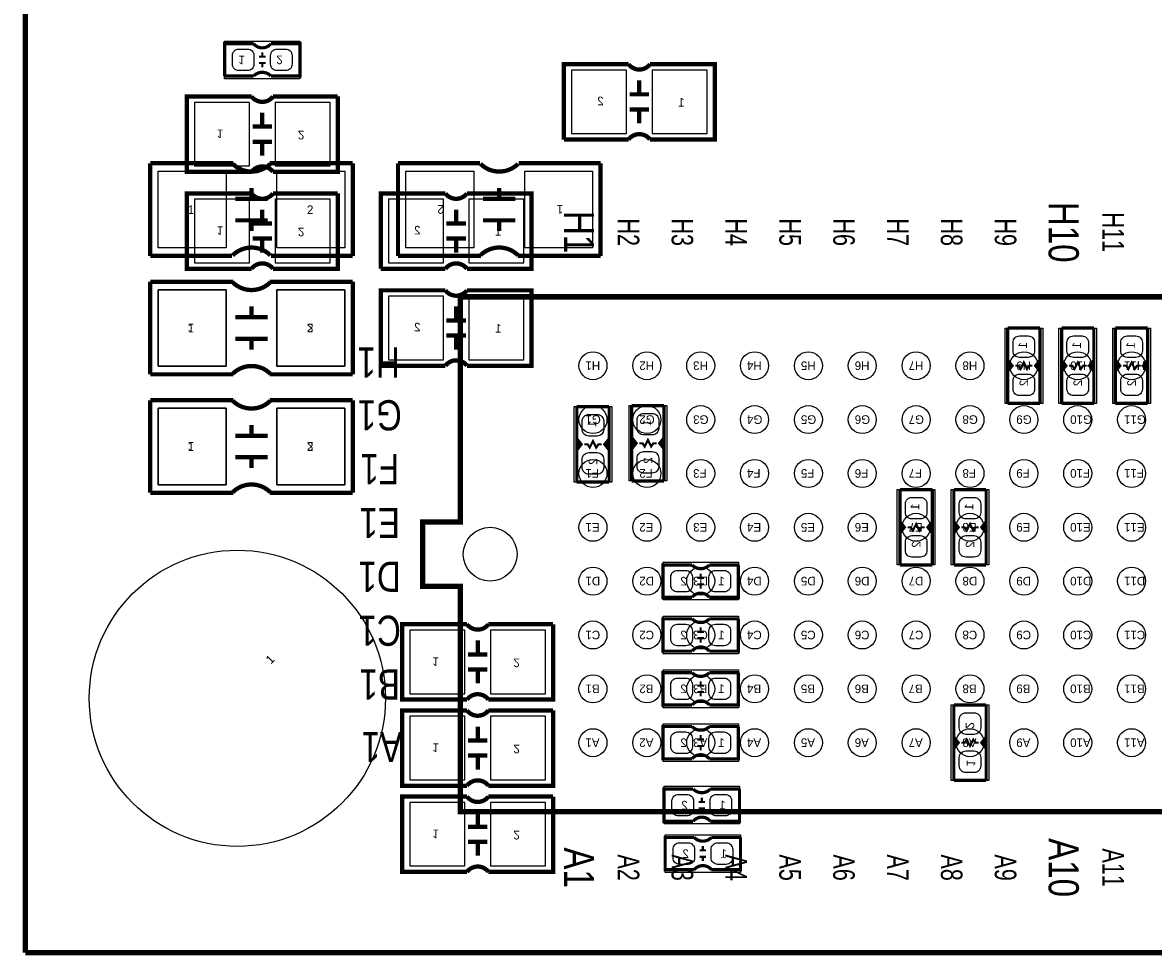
# Model space of a CAD drawing. Extents: x 0 to 180, y 0 to 69.
# Tile 1 of 15: x 0 to 27, y 0 to 22. Entities that reach past the tile are written whole.
import ezdxf
from ezdxf.enums import TextEntityAlignment as Align

# ---------------------------------------------------------------- set-up
doc = ezdxf.new("R2010")
doc.units = 0
for name, color, linetype in [('BG_OUTLINE', 254, 'CONTINUOUS'), ('PG_PIN_NUMBER', 231, 'CONTINUOUS'), ('PG_SILKSCREEN_BOTTOM', 200, 'CONTINUOUS'), ('PG_SILKSCREEN_TOP', 92, 'CONTINUOUS'), ('PIN_BOTTOM', 1, 'CONTINUOUS'), ('PIN_TOP', 150, 'CONTINUOUS')]:
    doc.layers.add(name, color=color, linetype=linetype)

msp = doc.modelspace()

# ---------------------------------------------------------------- linework, layer by layer
at = {"layer": 'BG_OUTLINE', "const_width": 0.127}
for points in [[(0, 69.000116), (0, 0)], [(0, 0), (96.999806, 0)]]:
    msp.add_lwpolyline(points, dxfattribs=at)
at = {"layer": 'PG_SILKSCREEN_BOTTOM'}
for points, const_width in [([(4.699, 20.6756), (4.699, 21.4376), (5.3848, 21.4376)], 0.0762), ([(5.7912, 20.6756), (6.477, 20.6756), (6.477, 21.4376), (5.7912, 21.4376)], 0.0762), ([(5.6642, 21.1328), (5.5118, 21.1328)], 0.0508), ([(5.588, 21.2344), (5.588, 21.1328)], 0.0508), ([(5.6642, 20.9804), (5.5118, 20.9804)], 0.0508), ([(5.588, 20.9804), (5.588, 20.8788)], 0.0508), ([(12.7, 19.177), (12.7, 20.955), (14.224, 20.955)], 0.1016), ([(4.699, 20.6756), (5.3848, 20.6756)], 0.0762), ([(14.478, 20.2438), (14.478, 20.574)], 0.1016), ([(14.7066, 20.2438), (14.2494, 20.2438)], 0.1016), ([(7.366, 20.193), (7.366, 18.415), (5.842, 18.415)], 0.1016), ([(5.842, 20.193), (7.366, 20.193)], 0.1016), ([(5.588, 19.4818), (5.588, 19.812)], 0.1016), ([(14.7066, 19.8882), (14.2494, 19.8882)], 0.1016), ([(14.478, 19.8882), (14.478, 19.558)], 0.1016), ([(5.3594, 19.4818), (5.8166, 19.4818)], 0.1016), ([(14.224, 19.177), (12.7, 19.177)], 0.1016), ([(5.3594, 19.1262), (5.8166, 19.1262)], 0.1016), ([(5.588, 19.1262), (5.588, 18.796)], 0.1016), ([(7.366, 17.907), (7.366, 16.129), (5.842, 16.129)], 0.1016), ([(5.842, 17.907), (7.366, 17.907)], 0.1016), ([(8.382, 16.129), (8.382, 17.907), (9.906, 17.907)], 0.1016), ([(5.588, 17.1958), (5.588, 17.526)], 0.1016), ([(10.16, 17.1958), (10.16, 17.526)], 0.1016), ([(5.3594, 17.1958), (5.8166, 17.1958)], 0.1016), ([(10.3886, 17.1958), (9.9314, 17.1958)], 0.1016), ([(5.3594, 16.8402), (5.8166, 16.8402)], 0.1016), ([(5.588, 16.8402), (5.588, 16.51)], 0.1016), ([(10.3886, 16.8402), (9.9314, 16.8402)], 0.1016), ([(10.16, 16.8402), (10.16, 16.51)], 0.1016), ([(9.906, 16.129), (8.382, 16.129)], 0.1016), ([(2.9464, 13.6398), (2.9464, 15.8242)], 0.1016), ([(2.9464, 15.8242), (4.8768, 15.8242)], 0.1016), ([(5.7912, 15.8242), (7.7216, 15.8242)], 0.1016), ([(7.7216, 13.6398), (7.7216, 15.8242)], 0.1016), ([(8.382, 13.843), (8.382, 15.621), (9.906, 15.621)], 0.1016), ([(5.334, 14.986), (5.334, 15.24)], 0.1016), ([(10.16, 14.9098), (10.16, 15.24)], 0.1016), ([(4.953, 14.986), (5.715, 14.986)], 0.1016), ([(10.3886, 14.9098), (9.9314, 14.9098)], 0.1016), ([(23.165054, 12.953746), (23.165054, 13.715746), (23.266654, 13.842746), (23.165054, 13.969746), (23.165054, 14.731746)], 0.0762), ([(23.165054, 14.731746), (23.927054, 14.731746)], 0.0762), ([(23.927054, 14.731746), (23.927054, 13.969746), (23.825454, 13.842746), (23.927054, 13.715746), (23.927054, 12.953746)], 0.0762), ([(24.435054, 12.953746), (24.435054, 13.715746), (24.536654, 13.842746), (24.435054, 13.969746), (24.435054, 14.731746)], 0.0762), ([(24.435054, 14.731746), (25.197054, 14.731746)], 0.0762), ([(25.197054, 14.731746), (25.197054, 13.969746), (25.095454, 13.842746), (25.197054, 13.715746), (25.197054, 12.953746)], 0.0762), ([(25.705054, 12.953746), (25.705054, 13.715746), (25.806654, 13.842746), (25.705054, 13.969746), (25.705054, 14.731746)], 0.0762), ([(25.705054, 14.731746), (26.467054, 14.731746)], 0.0762), ([(26.467054, 14.731746), (26.467054, 13.969746), (26.365454, 13.842746), (26.467054, 13.715746), (26.467054, 12.953746)], 0.0762), ([(4.953, 14.478), (5.715, 14.478)], 0.1016), ([(5.334, 14.224), (5.334, 14.478)], 0.1016), ([(10.3886, 14.5542), (9.9314, 14.5542)], 0.1016), ([(10.16, 14.5542), (10.16, 14.224)], 0.1016), ([(9.906, 13.843), (8.382, 13.843)], 0.1016), ([(23.165054, 13.969746), (23.165054, 13.715746)], 0.0762), ([(23.215854, 13.868146), (23.215854, 13.791946)], 0.0762), ([(23.749254, 13.842746), (23.673054, 13.842746), (23.622254, 13.766546), (23.546054, 13.918946), (23.469854, 13.766546), (23.419054, 13.842746), (23.342854, 13.842746)], 0.0508), ([(23.901654, 13.868146), (23.901654, 13.791946)], 0.0762), ([(23.927054, 13.969746), (23.927054, 13.715746)], 0.0762), ([(24.435054, 13.969746), (24.435054, 13.715746)], 0.0762), ([(24.485854, 13.868146), (24.485854, 13.791946)], 0.0762), ([(25.019254, 13.842746), (24.943054, 13.842746), (24.892254, 13.766546), (24.816054, 13.918946), (24.739854, 13.766546), (24.689054, 13.842746), (24.612854, 13.842746)], 0.0508), ([(25.171654, 13.868146), (25.171654, 13.791946)], 0.0762), ([(25.197054, 13.969746), (25.197054, 13.715746)], 0.0762), ([(25.705054, 13.969746), (25.705054, 13.715746)], 0.0762), ([(25.755854, 13.868146), (25.755854, 13.791946)], 0.0762), ([(26.289254, 13.842746), (26.213054, 13.842746), (26.162254, 13.766546), (26.086054, 13.918946), (26.009854, 13.766546), (25.959054, 13.842746), (25.882854, 13.842746)], 0.0508), ([(26.441654, 13.868146), (26.441654, 13.791946)], 0.0762), ([(26.467054, 13.969746), (26.467054, 13.715746)], 0.0762), ([(4.9022, 13.6398), (2.9464, 13.6398)], 0.1016), ([(7.7216, 13.6398), (5.7658, 13.6398)], 0.1016), ([(2.9464, 10.8458), (2.9464, 13.0302)], 0.1016), ([(2.9464, 13.0302), (4.8768, 13.0302)], 0.1016), ([(5.7912, 13.0302), (7.7216, 13.0302)], 0.1016), ([(7.7216, 10.8458), (7.7216, 13.0302)], 0.1016), ([(13.0048, 11.0998), (13.0048, 11.8618), (13.1064, 11.9888), (13.0048, 12.1158), (13.0048, 12.8778)], 0.0762), ([(13.0048, 12.8778), (13.7668, 12.8778)], 0.0762), ([(13.7668, 12.8778), (13.7668, 12.1158), (13.6652, 11.9888), (13.7668, 11.8618), (13.7668, 11.0998)], 0.0762), ([(14.3002, 11.1252), (14.3002, 11.8872), (14.4018, 12.0142), (14.3002, 12.1412), (14.3002, 12.9032)], 0.0762), ([(14.3002, 12.9032), (15.0622, 12.9032)], 0.0762), ([(15.0622, 12.9032), (15.0622, 12.1412), (14.9606, 12.0142), (15.0622, 11.8872), (15.0622, 11.1252)], 0.0762), ([(23.927054, 12.953746), (23.165054, 12.953746)], 0.0762), ([(25.197054, 12.953746), (24.435054, 12.953746)], 0.0762), ([(26.467054, 12.953746), (25.705054, 12.953746)], 0.0762), ([(5.334, 12.192), (5.334, 12.446)], 0.1016), ([(4.953, 12.192), (5.715, 12.192)], 0.1016), ([(13.0048, 12.1158), (13.0048, 11.8618)], 0.0762), ([(13.0556, 12.0142), (13.0556, 11.938)], 0.0762), ([(13.589, 11.9888), (13.5128, 11.9888), (13.462, 11.9126), (13.3858, 12.065), (13.3096, 11.9126), (13.2588, 11.9888), (13.1826, 11.9888)], 0.0508), ([(13.7414, 12.0142), (13.7414, 11.938)], 0.0762), ([(13.7668, 12.1158), (13.7668, 11.8618)], 0.0762), ([(14.3002, 12.1412), (14.3002, 11.8872)], 0.0762), ([(14.351, 12.0396), (14.351, 11.9634)], 0.0762), ([(14.8844, 12.0142), (14.8082, 12.0142), (14.7574, 11.938), (14.6812, 12.0904), (14.605, 11.938), (14.5542, 12.0142), (14.478, 12.0142)], 0.0508), ([(15.0368, 12.0396), (15.0368, 11.9634)], 0.0762), ([(15.0622, 12.1412), (15.0622, 11.8872)], 0.0762), ([(4.953, 11.684), (5.715, 11.684)], 0.1016), ([(5.334, 11.43), (5.334, 11.684)], 0.1016), ([(13.7668, 11.0998), (13.0048, 11.0998)], 0.0762), ([(15.0622, 11.1252), (14.3002, 11.1252)], 0.0762), ([(20.625054, 9.143746), (20.625054, 9.905746), (20.726654, 10.032746), (20.625054, 10.159746), (20.625054, 10.921746)], 0.0762), ([(20.625054, 10.921746), (21.387054, 10.921746)], 0.0762), ([(21.387054, 10.921746), (21.387054, 10.159746), (21.285454, 10.032746), (21.387054, 9.905746), (21.387054, 9.143746)], 0.0762), ([(21.895054, 9.143746), (21.895054, 9.905746), (21.996654, 10.032746), (21.895054, 10.159746), (21.895054, 10.921746)], 0.0762), ([(21.895054, 10.921746), (22.657054, 10.921746)], 0.0762), ([(22.657054, 10.921746), (22.657054, 10.159746), (22.555454, 10.032746), (22.657054, 9.905746), (22.657054, 9.143746)], 0.0762), ([(4.9022, 10.8458), (2.9464, 10.8458)], 0.1016), ([(7.7216, 10.8458), (5.7658, 10.8458)], 0.1016), ([(20.625054, 10.159746), (20.625054, 9.905746)], 0.0762), ([(21.209254, 10.032746), (21.133054, 10.032746), (21.082254, 9.956546), (21.006054, 10.108946), (20.929854, 9.956546), (20.879054, 10.032746), (20.802854, 10.032746)], 0.0508), ([(21.387054, 10.159746), (21.387054, 9.905746)], 0.0762), ([(21.895054, 10.159746), (21.895054, 9.905746)], 0.0762), ([(22.479254, 10.032746), (22.403054, 10.032746), (22.352254, 9.956546), (22.276054, 10.108946), (22.199854, 9.956546), (22.149054, 10.032746), (22.072854, 10.032746)], 0.0508), ([(22.657054, 10.159746), (22.657054, 9.905746)], 0.0762), ([(20.675854, 10.058146), (20.675854, 9.981946)], 0.0762), ([(21.361654, 10.058146), (21.361654, 9.981946)], 0.0762), ([(21.945854, 10.058146), (21.945854, 9.981946)], 0.0762), ([(22.631654, 10.058146), (22.631654, 9.981946)], 0.0762), ([(15.722854, 9.143746), (15.037054, 9.143746), (15.037054, 8.381746), (15.722854, 8.381746)], 0.0762), ([(16.815054, 9.143746), (16.815054, 8.381746), (16.129254, 8.381746)], 0.0762), ([(16.815054, 9.143746), (16.129254, 9.143746)], 0.0762), ([(21.387054, 9.143746), (20.625054, 9.143746)], 0.0762), ([(22.657054, 9.143746), (21.895054, 9.143746)], 0.0762), ([(15.849854, 8.838946), (16.002254, 8.838946)], 0.0508), ([(15.926054, 8.838946), (15.926054, 8.940546)], 0.0508), ([(15.849854, 8.686546), (16.002254, 8.686546)], 0.0508), ([(15.926054, 8.584946), (15.926054, 8.686546)], 0.0508), ([(12.446, 7.747), (12.446, 5.969), (10.922, 5.969)], 0.1016), ([(10.922, 7.747), (12.446, 7.747)], 0.1016), ([(15.722854, 7.873746), (15.037054, 7.873746), (15.037054, 7.111746), (15.722854, 7.111746)], 0.0762), ([(16.815054, 7.873746), (16.815054, 7.111746), (16.129254, 7.111746)], 0.0762), ([(16.815054, 7.873746), (16.129254, 7.873746)], 0.0762), ([(15.849854, 7.568946), (16.002254, 7.568946)], 0.0508), ([(15.926054, 7.568946), (15.926054, 7.670546)], 0.0508), ([(10.668, 7.0358), (10.668, 7.366)], 0.1016), ([(15.849854, 7.416546), (16.002254, 7.416546)], 0.0508), ([(15.926054, 7.314946), (15.926054, 7.416546)], 0.0508), ([(10.4394, 7.0358), (10.8966, 7.0358)], 0.1016), ([(10.4394, 6.6802), (10.8966, 6.6802)], 0.1016), ([(10.668, 6.6802), (10.668, 6.35)], 0.1016), ([(15.722854, 6.603746), (15.037054, 6.603746), (15.037054, 5.841746), (15.722854, 5.841746)], 0.0762), ([(15.926054, 6.298946), (15.926054, 6.400546)], 0.0508), ([(16.815054, 6.603746), (16.815054, 5.841746), (16.129254, 5.841746)], 0.0762), ([(16.815054, 6.603746), (16.129254, 6.603746)], 0.0762), ([(15.849854, 6.298946), (16.002254, 6.298946)], 0.0508), ([(15.849854, 6.146546), (16.002254, 6.146546)], 0.0508), ([(15.926054, 6.044946), (15.926054, 6.146546)], 0.0508), ([(21.895054, 4.063746), (21.895054, 4.825746), (21.996654, 4.952746), (21.895054, 5.079746), (21.895054, 5.841746)], 0.0762), ([(21.895054, 5.841746), (22.657054, 5.841746)], 0.0762), ([(22.657054, 5.841746), (22.657054, 5.079746), (22.555454, 4.952746), (22.657054, 4.825746), (22.657054, 4.063746)], 0.0762), ([(12.446, 5.715), (12.446, 3.937), (10.922, 3.937)], 0.1016), ([(10.922, 5.715), (12.446, 5.715)], 0.1016), ([(10.668, 5.0038), (10.668, 5.334)], 0.1016), ([(15.722854, 5.333746), (15.037054, 5.333746), (15.037054, 4.571746), (15.722854, 4.571746)], 0.0762), ([(16.815054, 5.333746), (16.815054, 4.571746), (16.129254, 4.571746)], 0.0762), ([(16.815054, 5.333746), (16.129254, 5.333746)], 0.0762), ([(15.926054, 5.028946), (15.926054, 5.130546)], 0.0508), ([(21.895054, 4.825746), (21.895054, 5.079746)], 0.0762), ([(22.072854, 4.952746), (22.149054, 4.952746), (22.199854, 5.028946), (22.276054, 4.876546), (22.352254, 5.028946), (22.403054, 4.952746), (22.479254, 4.952746)], 0.0508), ([(22.657054, 4.825746), (22.657054, 5.079746)], 0.0762), ([(10.4394, 5.0038), (10.8966, 5.0038)], 0.1016), ([(15.849854, 5.028946), (16.002254, 5.028946)], 0.0508), ([(15.849854, 4.876546), (16.002254, 4.876546)], 0.0508), ([(15.926054, 4.774946), (15.926054, 4.876546)], 0.0508), ([(21.920454, 4.927346), (21.920454, 5.003546)], 0.0762), ([(22.606254, 4.927346), (22.606254, 5.003546)], 0.0762), ([(10.4394, 4.6482), (10.8966, 4.6482)], 0.1016), ([(10.668, 4.6482), (10.668, 4.318)], 0.1016), ([(22.657054, 4.063746), (21.895054, 4.063746)], 0.0762), ([(12.446, 3.683), (12.446, 1.905), (10.922, 1.905)], 0.1016), ([(10.922, 3.683), (12.446, 3.683)], 0.1016), ([(15.748, 3.8608), (15.0622, 3.8608), (15.0622, 3.0988), (15.748, 3.0988)], 0.0762), ([(16.8402, 3.8608), (16.8402, 3.0988), (16.1544, 3.0988)], 0.0762), ([(16.8402, 3.8608), (16.1544, 3.8608)], 0.0762), ([(15.875, 3.556), (16.0274, 3.556)], 0.0508), ([(15.9512, 3.556), (15.9512, 3.6576)], 0.0508), ([(10.668, 2.9718), (10.668, 3.302)], 0.1016), ([(15.875, 3.4036), (16.0274, 3.4036)], 0.0508), ([(15.9512, 3.302), (15.9512, 3.4036)], 0.0508), ([(10.4394, 2.9718), (10.8966, 2.9718)], 0.1016), ([(10.4394, 2.6162), (10.8966, 2.6162)], 0.1016), ([(10.668, 2.6162), (10.668, 2.286)], 0.1016), ([(15.7734, 2.7178), (15.0876, 2.7178), (15.0876, 1.9558), (15.7734, 1.9558)], 0.0762), ([(16.8656, 2.7178), (16.8656, 1.9558), (16.1798, 1.9558)], 0.0762), ([(16.8656, 2.7178), (16.1798, 2.7178)], 0.0762), ([(15.9004, 2.413), (16.0528, 2.413)], 0.0508), ([(15.9766, 2.413), (15.9766, 2.5146)], 0.0508), ([(15.9004, 2.2606), (16.0528, 2.2606)], 0.0508), ([(15.9766, 2.159), (15.9766, 2.2606)], 0.0508)]:
    msp.add_lwpolyline(points, dxfattribs=dict(at, const_width=const_width))
for points in [[(4.699, 21.5011), (6.477, 21.5011)], [(4.699, 20.6121), (4.699, 21.5011)], [(6.477, 21.5011), (6.477, 20.6121)], [(6.477, 20.6121), (4.699, 20.6121)], [(23.101554, 12.953746), (23.101554, 14.731746)], [(23.101554, 14.731746), (23.990554, 14.731746)], [(23.990554, 14.731746), (23.990554, 12.953746)], [(24.371554, 12.953746), (24.371554, 14.731746)], [(24.371554, 14.731746), (25.260554, 14.731746)], [(25.260554, 14.731746), (25.260554, 12.953746)], [(25.641554, 12.953746), (25.641554, 14.731746)], [(25.641554, 14.731746), (26.530554, 14.731746)], [(26.530554, 14.731746), (26.530554, 12.953746)], [(12.9413, 11.0998), (12.9413, 12.8778)], [(12.9413, 12.8778), (13.8303, 12.8778)], [(13.8303, 12.8778), (13.8303, 11.0998)], [(14.2367, 11.1252), (14.2367, 12.9032)], [(14.2367, 12.9032), (15.1257, 12.9032)], [(15.1257, 12.9032), (15.1257, 11.1252)], [(23.990554, 12.953746), (23.101554, 12.953746)], [(25.260554, 12.953746), (24.371554, 12.953746)], [(26.530554, 12.953746), (25.641554, 12.953746)], [(13.8303, 11.0998), (12.9413, 11.0998)], [(15.1257, 11.1252), (14.2367, 11.1252)], [(20.561554, 9.143746), (20.561554, 10.921746)], [(20.561554, 10.921746), (21.450554, 10.921746)], [(21.450554, 10.921746), (21.450554, 9.143746)], [(21.831554, 9.143746), (21.831554, 10.921746)], [(21.831554, 10.921746), (22.720554, 10.921746)], [(22.720554, 10.921746), (22.720554, 9.143746)], [(15.037054, 8.318246), (15.037054, 9.207246)], [(15.037054, 9.207246), (16.815054, 9.207246)], [(16.815054, 9.207246), (16.815054, 8.318246)], [(21.450554, 9.143746), (20.561554, 9.143746)], [(22.720554, 9.143746), (21.831554, 9.143746)], [(16.815054, 8.318246), (15.037054, 8.318246)], [(15.037054, 7.048246), (15.037054, 7.937246)], [(15.037054, 7.937246), (16.815054, 7.937246)], [(16.815054, 7.937246), (16.815054, 7.048246)], [(16.815054, 7.048246), (15.037054, 7.048246)], [(15.037054, 5.778246), (15.037054, 6.667246)], [(15.037054, 6.667246), (16.815054, 6.667246)], [(16.815054, 6.667246), (16.815054, 5.778246)], [(16.815054, 5.778246), (15.037054, 5.778246)], [(21.831554, 4.063746), (21.831554, 5.841746)], [(21.831554, 5.841746), (22.720554, 5.841746)], [(22.720554, 5.841746), (22.720554, 4.063746)], [(15.037054, 4.508246), (15.037054, 5.397246)], [(15.037054, 5.397246), (16.815054, 5.397246)], [(16.815054, 5.397246), (16.815054, 4.508246)], [(16.815054, 4.508246), (15.037054, 4.508246)], [(22.720554, 4.063746), (21.831554, 4.063746)], [(15.0622, 3.0353), (15.0622, 3.9243)], [(15.0622, 3.9243), (16.8402, 3.9243)], [(16.8402, 3.9243), (16.8402, 3.0353)], [(16.8402, 3.0353), (15.0622, 3.0353)], [(15.0876, 1.8923), (15.0876, 2.7813)], [(15.0876, 2.7813), (16.8656, 2.7813)], [(16.8656, 2.7813), (16.8656, 1.8923)], [(16.8656, 1.8923), (15.0876, 1.8923)]]:
    msp.add_lwpolyline(points, dxfattribs=at)
for points, const_width in [([(5.7912, 21.4376, -0.480625), (5.3848, 21.4376)], 0.0762), ([(5.7912, 20.6756, 0.428966), (5.3848, 20.6756)], 0.0762), ([(14.224, 20.955, 0.5), (14.732, 20.955), (16.256, 20.955), (16.256, 19.177), (14.732, 19.177)], 0.1016), ([(5.842, 18.415, 0.5), (5.334, 18.415), (3.81, 18.415), (3.81, 20.193), (5.334, 20.193)], 0.1016), ([(5.842, 20.193, -0.5), (5.334, 20.193)], 0.1016), ([(14.224, 19.177, -0.5), (14.732, 19.177)], 0.1016), ([(5.842, 16.129, 0.5), (5.334, 16.129), (3.81, 16.129), (3.81, 17.907), (5.334, 17.907)], 0.1016), ([(5.842, 17.907, -0.5), (5.334, 17.907)], 0.1016), ([(9.906, 17.907, 0.5), (10.414, 17.907), (11.938, 17.907), (11.938, 16.129), (10.414, 16.129)], 0.1016), ([(9.906, 16.129, -0.5), (10.414, 16.129)], 0.1016), ([(5.7785, 15.8115, -0.413378), (4.8895, 15.8115)], 0.1016), ([(9.906, 15.621, 0.5), (10.414, 15.621), (11.938, 15.621), (11.938, 13.843), (10.414, 13.843)], 0.1016), ([(4.8895, 13.6525, -0.414028), (5.7785, 13.6525)], 0.1016), ([(9.906, 13.843, -0.5), (10.414, 13.843)], 0.1016), ([(5.7785, 13.0175, -0.413378), (4.8895, 13.0175)], 0.1016), ([(4.8895, 10.8585, -0.414028), (5.7785, 10.8585)], 0.1016), ([(15.722854, 9.143746, 0.428966), (16.129254, 9.143746)], 0.0762), ([(15.722854, 8.381746, -0.480625), (16.129254, 8.381746)], 0.0762), ([(10.922, 5.969, 0.5), (10.414, 5.969), (8.89, 5.969), (8.89, 7.747), (10.414, 7.747)], 0.1016), ([(10.922, 7.747, -0.5), (10.414, 7.747)], 0.1016), ([(15.722854, 7.873746, 0.428966), (16.129254, 7.873746)], 0.0762), ([(15.722854, 7.111746, -0.480625), (16.129254, 7.111746)], 0.0762), ([(15.722854, 6.603746, 0.428966), (16.129254, 6.603746)], 0.0762), ([(15.722854, 5.841746, -0.480625), (16.129254, 5.841746)], 0.0762), ([(10.922, 3.937, 0.5), (10.414, 3.937), (8.89, 3.937), (8.89, 5.715), (10.414, 5.715)], 0.1016), ([(10.922, 5.715, -0.5), (10.414, 5.715)], 0.1016), ([(15.722854, 5.333746, 0.428966), (16.129254, 5.333746)], 0.0762), ([(15.722854, 4.571746, -0.480625), (16.129254, 4.571746)], 0.0762), ([(10.922, 1.905, 0.5), (10.414, 1.905), (8.89, 1.905), (8.89, 3.683), (10.414, 3.683)], 0.1016), ([(10.922, 3.683, -0.5), (10.414, 3.683)], 0.1016), ([(15.748, 3.8608, 0.428966), (16.1544, 3.8608)], 0.0762), ([(15.748, 3.0988, -0.480625), (16.1544, 3.0988)], 0.0762), ([(15.7734, 2.7178, 0.428966), (16.1798, 2.7178)], 0.0762), ([(15.7734, 1.9558, -0.480625), (16.1798, 1.9558)], 0.0762)]:
    msp.add_lwpolyline(points, format="xyb", dxfattribs=dict(at, const_width=const_width))
at = {"layer": 'PG_SILKSCREEN_TOP'}
for points, const_width in [([(2.9464, 18.6182), (2.9464, 16.4338)], 0.1016), ([(4.9022, 18.6182), (2.9464, 18.6182)], 0.1016), ([(7.7216, 18.6182), (5.7658, 18.6182)], 0.1016), ([(7.7216, 18.6182), (7.7216, 16.4338)], 0.1016), ([(8.7884, 16.4338), (8.7884, 18.6182)], 0.1016), ([(10.7188, 18.6182), (8.7884, 18.6182)], 0.1016), ([(13.5636, 18.6182), (11.6332, 18.6182)], 0.1016), ([(13.5636, 16.4338), (13.5636, 18.6182)], 0.1016), ([(5.334, 18.034), (5.334, 17.78)], 0.1016), ([(11.176, 17.78), (11.176, 18.034)], 0.1016), ([(4.953, 17.78), (5.715, 17.78)], 0.1016), ([(11.557, 17.78), (10.795, 17.78)], 0.1016), ([(4.953, 17.272), (5.715, 17.272)], 0.1016), ([(5.334, 17.272), (5.334, 17.018)], 0.1016), ([(11.557, 17.272), (10.795, 17.272)], 0.1016), ([(11.176, 17.018), (11.176, 17.272)], 0.1016), ([(2.9464, 16.4338), (4.8768, 16.4338)], 0.1016), ([(5.7912, 16.4338), (7.7216, 16.4338)], 0.1016), ([(8.7884, 16.4338), (10.7442, 16.4338)], 0.1016), ([(11.6078, 16.4338), (13.5636, 16.4338)], 0.1016), ([(2.9464, 15.8242), (2.9464, 13.6398)], 0.1016), ([(4.9022, 15.8242), (2.9464, 15.8242)], 0.1016), ([(7.7216, 15.8242), (5.7658, 15.8242)], 0.1016), ([(7.7216, 15.8242), (7.7216, 13.6398)], 0.1016), ([(78.741016, 11.647678), (78.741016, 3.327654), (10.261092, 3.327654), (10.261092, 8.637778), (9.371076, 8.637778), (9.371076, 10.157714), (10.261092, 10.157714), (10.261092, 15.467838), (78.741016, 15.467838), (78.741016, 13.247624)], 0.127), ([(5.334, 15.24), (5.334, 14.986)], 0.1016), ([(4.953, 14.986), (5.715, 14.986)], 0.1016), ([(4.953, 14.478), (5.715, 14.478)], 0.1016), ([(5.334, 14.478), (5.334, 14.224)], 0.1016), ([(2.9464, 13.6398), (4.8768, 13.6398)], 0.1016), ([(5.7912, 13.6398), (7.7216, 13.6398)], 0.1016), ([(2.9464, 13.0302), (2.9464, 10.8458)], 0.1016), ([(4.9022, 13.0302), (2.9464, 13.0302)], 0.1016), ([(7.7216, 13.0302), (5.7658, 13.0302)], 0.1016), ([(7.7216, 13.0302), (7.7216, 10.8458)], 0.1016), ([(5.334, 12.446), (5.334, 12.192)], 0.1016), ([(4.953, 12.192), (5.715, 12.192)], 0.1016), ([(4.953, 11.684), (5.715, 11.684)], 0.1016), ([(5.334, 11.684), (5.334, 11.43)], 0.1016), ([(2.9464, 10.8458), (4.8768, 10.8458)], 0.1016), ([(5.7912, 10.8458), (7.7216, 10.8458)], 0.1016)]:
    msp.add_lwpolyline(points, dxfattribs=dict(at, const_width=const_width))
at = {"layer": 'PG_SILKSCREEN_TOP', "const_width": 0.1016}
for points in [[(4.8895, 18.6055, 0.414028), (5.7785, 18.6055)], [(10.7315, 18.6055, 0.413378), (11.6205, 18.6055)], [(5.7785, 16.4465, 0.413378), (4.8895, 16.4465)], [(11.6205, 16.4465, 0.414028), (10.7315, 16.4465)], [(4.8895, 15.8115, 0.414028), (5.7785, 15.8115)], [(5.7785, 13.6525, 0.413378), (4.8895, 13.6525)], [(4.8895, 13.0175, 0.414028), (5.7785, 13.0175)], [(5.7785, 10.8585, 0.413378), (4.8895, 10.8585)]]:
    msp.add_lwpolyline(points, format="xyb", dxfattribs=at)
at = {"layer": 'PIN_BOTTOM'}
for points in [[(4.88442, 21.1582, -0.414214), (5.03682, 21.3106), (5.24002, 21.3106, -0.414214), (5.39242, 21.1582), (5.39242, 20.955, -0.414214), (5.24002, 20.8026), (5.03682, 20.8026, -0.414214), (4.88442, 20.955)], [(5.78358, 21.1582, -0.414214), (5.93598, 21.3106), (6.13918, 21.3106, -0.414214), (6.29158, 21.1582), (6.29158, 20.955, -0.414214), (6.13918, 20.8026), (5.93598, 20.8026, -0.414214), (5.78358, 20.955)], [(23.647654, 14.546326, -0.414214), (23.800054, 14.393926), (23.800054, 14.190726, -0.414214), (23.647654, 14.038326), (23.444454, 14.038326, -0.414214), (23.292054, 14.190726), (23.292054, 14.393926, -0.414214), (23.444454, 14.546326)], [(24.917654, 14.546326, -0.414214), (25.070054, 14.393926), (25.070054, 14.190726, -0.414214), (24.917654, 14.038326), (24.714454, 14.038326, -0.414214), (24.562054, 14.190726), (24.562054, 14.393926, -0.414214), (24.714454, 14.546326)], [(26.187654, 14.546326, -0.414214), (26.340054, 14.393926), (26.340054, 14.190726, -0.414214), (26.187654, 14.038326), (25.984454, 14.038326, -0.414214), (25.832054, 14.190726), (25.832054, 14.393926, -0.414214), (25.984454, 14.546326)], [(23.647654, 13.647166, -0.414214), (23.800054, 13.494766), (23.800054, 13.291566, -0.414214), (23.647654, 13.139166), (23.444454, 13.139166, -0.414214), (23.292054, 13.291566), (23.292054, 13.494766, -0.414214), (23.444454, 13.647166)], [(24.917654, 13.647166, -0.414214), (25.070054, 13.494766), (25.070054, 13.291566, -0.414214), (24.917654, 13.139166), (24.714454, 13.139166, -0.414214), (24.562054, 13.291566), (24.562054, 13.494766, -0.414214), (24.714454, 13.647166)], [(26.187654, 13.647166, -0.414214), (26.340054, 13.494766), (26.340054, 13.291566, -0.414214), (26.187654, 13.139166), (25.984454, 13.139166, -0.414214), (25.832054, 13.291566), (25.832054, 13.494766, -0.414214), (25.984454, 13.647166)], [(13.4874, 12.69238, -0.414214), (13.6398, 12.53998), (13.6398, 12.33678, -0.414214), (13.4874, 12.18438), (13.2842, 12.18438, -0.414214), (13.1318, 12.33678), (13.1318, 12.53998, -0.414214), (13.2842, 12.69238)], [(14.7828, 12.71778, -0.414214), (14.9352, 12.56538), (14.9352, 12.36218, -0.414214), (14.7828, 12.20978), (14.5796, 12.20978, -0.414214), (14.4272, 12.36218), (14.4272, 12.56538, -0.414214), (14.5796, 12.71778)], [(13.4874, 11.79322, -0.414214), (13.6398, 11.64082), (13.6398, 11.43762, -0.414214), (13.4874, 11.28522), (13.2842, 11.28522, -0.414214), (13.1318, 11.43762), (13.1318, 11.64082, -0.414214), (13.2842, 11.79322)], [(14.7828, 11.81862, -0.414214), (14.9352, 11.66622), (14.9352, 11.46302, -0.414214), (14.7828, 11.31062), (14.5796, 11.31062, -0.414214), (14.4272, 11.46302), (14.4272, 11.66622, -0.414214), (14.5796, 11.81862)], [(21.107654, 10.736326, -0.414214), (21.260054, 10.583926), (21.260054, 10.380726, -0.414214), (21.107654, 10.228326), (20.904454, 10.228326, -0.414214), (20.752054, 10.380726), (20.752054, 10.583926, -0.414214), (20.904454, 10.736326)], [(22.377654, 10.736326, -0.414214), (22.530054, 10.583926), (22.530054, 10.380726, -0.414214), (22.377654, 10.228326), (22.174454, 10.228326, -0.414214), (22.022054, 10.380726), (22.022054, 10.583926, -0.414214), (22.174454, 10.736326)], [(21.107654, 9.837166, -0.414214), (21.260054, 9.684766), (21.260054, 9.481566, -0.414214), (21.107654, 9.329166), (20.904454, 9.329166, -0.414214), (20.752054, 9.481566), (20.752054, 9.684766, -0.414214), (20.904454, 9.837166)], [(22.377654, 9.837166, -0.414214), (22.530054, 9.684766), (22.530054, 9.481566, -0.414214), (22.377654, 9.329166), (22.174454, 9.329166, -0.414214), (22.022054, 9.481566), (22.022054, 9.684766, -0.414214), (22.174454, 9.837166)], [(15.730474, 8.661146, -0.414214), (15.578074, 8.508746), (15.374874, 8.508746, -0.414214), (15.222474, 8.661146), (15.222474, 8.864346, -0.414214), (15.374874, 9.016746), (15.578074, 9.016746, -0.414214), (15.730474, 8.864346)], [(16.629634, 8.661146, -0.414214), (16.477234, 8.508746), (16.274034, 8.508746, -0.414214), (16.121634, 8.661146), (16.121634, 8.864346, -0.414214), (16.274034, 9.016746), (16.477234, 9.016746, -0.414214), (16.629634, 8.864346)], [(15.730474, 7.391146, -0.414214), (15.578074, 7.238746), (15.374874, 7.238746, -0.414214), (15.222474, 7.391146), (15.222474, 7.594346, -0.414214), (15.374874, 7.746746), (15.578074, 7.746746, -0.414214), (15.730474, 7.594346)], [(16.629634, 7.391146, -0.414214), (16.477234, 7.238746), (16.274034, 7.238746, -0.414214), (16.121634, 7.391146), (16.121634, 7.594346, -0.414214), (16.274034, 7.746746), (16.477234, 7.746746, -0.414214), (16.629634, 7.594346)], [(15.730474, 6.121146, -0.414214), (15.578074, 5.968746), (15.374874, 5.968746, -0.414214), (15.222474, 6.121146), (15.222474, 6.324346, -0.414214), (15.374874, 6.476746), (15.578074, 6.476746, -0.414214), (15.730474, 6.324346)], [(16.629634, 6.121146, -0.414214), (16.477234, 5.968746), (16.274034, 5.968746, -0.414214), (16.121634, 6.121146), (16.121634, 6.324346, -0.414214), (16.274034, 6.476746), (16.477234, 6.476746, -0.414214), (16.629634, 6.324346)], [(22.174454, 5.148326, -0.414214), (22.022054, 5.300726), (22.022054, 5.503926, -0.414214), (22.174454, 5.656326), (22.377654, 5.656326, -0.414214), (22.530054, 5.503926), (22.530054, 5.300726, -0.414214), (22.377654, 5.148326)], [(15.730474, 4.851146, -0.414214), (15.578074, 4.698746), (15.374874, 4.698746, -0.414214), (15.222474, 4.851146), (15.222474, 5.054346, -0.414214), (15.374874, 5.206746), (15.578074, 5.206746, -0.414214), (15.730474, 5.054346)], [(16.629634, 4.851146, -0.414214), (16.477234, 4.698746), (16.274034, 4.698746, -0.414214), (16.121634, 4.851146), (16.121634, 5.054346, -0.414214), (16.274034, 5.206746), (16.477234, 5.206746, -0.414214), (16.629634, 5.054346)], [(22.174454, 4.249166, -0.414214), (22.022054, 4.401566), (22.022054, 4.604766, -0.414214), (22.174454, 4.757166), (22.377654, 4.757166, -0.414214), (22.530054, 4.604766), (22.530054, 4.401566, -0.414214), (22.377654, 4.249166)], [(15.75562, 3.3782, -0.414214), (15.60322, 3.2258), (15.40002, 3.2258, -0.414214), (15.24762, 3.3782), (15.24762, 3.5814, -0.414214), (15.40002, 3.7338), (15.60322, 3.7338, -0.414214), (15.75562, 3.5814)], [(16.65478, 3.3782, -0.414214), (16.50238, 3.2258), (16.29918, 3.2258, -0.414214), (16.14678, 3.3782), (16.14678, 3.5814, -0.414214), (16.29918, 3.7338), (16.50238, 3.7338, -0.414214), (16.65478, 3.5814)], [(15.78102, 2.2352, -0.414214), (15.62862, 2.0828), (15.42542, 2.0828, -0.414214), (15.27302, 2.2352), (15.27302, 2.4384, -0.414214), (15.42542, 2.5908), (15.62862, 2.5908, -0.414214), (15.78102, 2.4384)], [(16.68018, 2.2352, -0.414214), (16.52778, 2.0828), (16.32458, 2.0828, -0.414214), (16.17218, 2.2352), (16.17218, 2.4384, -0.414214), (16.32458, 2.5908), (16.52778, 2.5908, -0.414214), (16.68018, 2.4384)]]:
    msp.add_lwpolyline(points, format="xyb", close=True, dxfattribs=at)
for points in [[(14.17574, 19.3167), (14.17574, 20.8153), (12.88034, 20.8153), (12.88034, 19.3167)], [(16.07566, 19.3167), (16.07566, 20.8153), (14.78026, 20.8153), (14.78026, 19.3167)], [(3.99034, 20.0533), (3.99034, 18.5547), (5.28574, 18.5547), (5.28574, 20.0533)], [(5.89026, 20.0533), (5.89026, 18.5547), (7.18566, 18.5547), (7.18566, 20.0533)], [(3.99034, 17.7673), (3.99034, 16.2687), (5.28574, 16.2687), (5.28574, 17.7673)], [(5.89026, 17.7673), (5.89026, 16.2687), (7.18566, 16.2687), (7.18566, 17.7673)], [(9.85774, 16.2687), (9.85774, 17.7673), (8.56234, 17.7673), (8.56234, 16.2687)], [(11.75766, 16.2687), (11.75766, 17.7673), (10.46226, 17.7673), (10.46226, 16.2687)], [(3.133852, 15.6337), (3.133852, 13.8303), (4.734052, 13.8303), (4.734052, 15.6337)], [(5.933948, 15.6337), (5.933948, 13.8303), (7.534148, 13.8303), (7.534148, 15.6337)], [(9.85774, 13.9827), (9.85774, 15.4813), (8.56234, 15.4813), (8.56234, 13.9827)], [(11.75766, 13.9827), (11.75766, 15.4813), (10.46226, 15.4813), (10.46226, 13.9827)], [(3.133852, 12.8397), (3.133852, 11.0363), (4.734052, 11.0363), (4.734052, 12.8397)], [(5.933948, 12.8397), (5.933948, 11.0363), (7.534148, 11.0363), (7.534148, 12.8397)], [(9.07034, 7.6073), (9.07034, 6.1087), (10.36574, 6.1087), (10.36574, 7.6073)], [(10.97026, 7.6073), (10.97026, 6.1087), (12.26566, 6.1087), (12.26566, 7.6073)], [(9.07034, 5.5753), (9.07034, 4.0767), (10.36574, 4.0767), (10.36574, 5.5753)], [(10.97026, 5.5753), (10.97026, 4.0767), (12.26566, 4.0767), (12.26566, 5.5753)], [(9.07034, 3.5433), (9.07034, 2.0447), (10.36574, 2.0447), (10.36574, 3.5433)], [(10.97026, 3.5433), (10.97026, 2.0447), (12.26566, 2.0447), (12.26566, 3.5433)]]:
    msp.add_lwpolyline(points, close=True, dxfattribs=at)
for centre, radius in [((10.961116, 9.397746), 0.635), ((4.99999, 5.999988), 3.4925)]:
    msp.add_circle(centre, radius, dxfattribs=at)
at = {"layer": 'PIN_TOP'}
for points in [[(3.133852, 16.6243), (3.133852, 18.4277), (4.734052, 18.4277), (4.734052, 16.6243)], [(5.933948, 16.6243), (5.933948, 18.4277), (7.534148, 18.4277), (7.534148, 16.6243)], [(10.576052, 18.4277), (10.576052, 16.6243), (8.975852, 16.6243), (8.975852, 18.4277)], [(13.376148, 18.4277), (13.376148, 16.6243), (11.775948, 16.6243), (11.775948, 18.4277)], [(3.133852, 13.8303), (3.133852, 15.6337), (4.734052, 15.6337), (4.734052, 13.8303)], [(5.933948, 13.8303), (5.933948, 15.6337), (7.534148, 15.6337), (7.534148, 13.8303)], [(3.133852, 11.0363), (3.133852, 12.8397), (4.734052, 12.8397), (4.734052, 11.0363)], [(5.933948, 11.0363), (5.933948, 12.8397), (7.534148, 12.8397), (7.534148, 11.0363)]]:
    msp.add_lwpolyline(points, close=True, dxfattribs=at)
for centre, radius in [((13.386054, 13.842746), 0.3302), ((14.656054, 13.842746), 0.3302), ((15.926054, 13.842746), 0.3302), ((17.196054, 13.842746), 0.3302), ((18.466054, 13.842746), 0.3302), ((19.736054, 13.842746), 0.3302), ((21.006054, 13.842746), 0.3302), ((22.276054, 13.842746), 0.3302), ((23.546054, 13.842746), 0.3302), ((24.816054, 13.842746), 0.3302), ((26.086054, 13.842746), 0.3302), ((13.386054, 12.572746), 0.3302), ((14.656054, 12.572746), 0.3302), ((15.926054, 12.572746), 0.3302), ((17.196054, 12.572746), 0.3302), ((18.466054, 12.572746), 0.3302), ((19.736054, 12.572746), 0.3302), ((21.006054, 12.572746), 0.3302), ((22.276054, 12.572746), 0.3302), ((23.546054, 12.572746), 0.3302), ((24.816054, 12.572746), 0.3302), ((26.086054, 12.572746), 0.3302), ((13.386054, 11.302746), 0.3302), ((14.656054, 11.302746), 0.3302), ((15.926054, 11.302746), 0.3302), ((17.196054, 11.302746), 0.3302), ((18.466054, 11.302746), 0.3302), ((19.736054, 11.302746), 0.3302), ((21.006054, 11.302746), 0.3302), ((22.276054, 11.302746), 0.3302), ((23.546054, 11.302746), 0.3302), ((24.816054, 11.302746), 0.3302), ((26.086054, 11.302746), 0.3302), ((13.386054, 10.032746), 0.3302), ((14.656054, 10.032746), 0.3302), ((15.926054, 10.032746), 0.3302), ((17.196054, 10.032746), 0.3302), ((18.466054, 10.032746), 0.3302), ((19.736054, 10.032746), 0.3302), ((21.006054, 10.032746), 0.3302), ((22.276054, 10.032746), 0.3302), ((23.546054, 10.032746), 0.3302), ((24.816054, 10.032746), 0.3302), ((26.086054, 10.032746), 0.3302), ((10.961116, 9.397746), 0.635), ((4.99999, 5.999988), 3.4925), ((13.386054, 8.762746), 0.3302), ((14.656054, 8.762746), 0.3302), ((15.926054, 8.762746), 0.3302), ((17.196054, 8.762746), 0.3302), ((18.466054, 8.762746), 0.3302), ((19.736054, 8.762746), 0.3302), ((21.006054, 8.762746), 0.3302), ((22.276054, 8.762746), 0.3302), ((23.546054, 8.762746), 0.3302), ((24.816054, 8.762746), 0.3302), ((26.086054, 8.762746), 0.3302), ((13.386054, 7.492746), 0.3302), ((14.656054, 7.492746), 0.3302), ((15.926054, 7.492746), 0.3302), ((17.196054, 7.492746), 0.3302), ((18.466054, 7.492746), 0.3302), ((19.736054, 7.492746), 0.3302), ((21.006054, 7.492746), 0.3302), ((22.276054, 7.492746), 0.3302), ((23.546054, 7.492746), 0.3302), ((24.816054, 7.492746), 0.3302), ((26.086054, 7.492746), 0.3302), ((13.386054, 6.222746), 0.3302), ((14.656054, 6.222746), 0.3302), ((15.926054, 6.222746), 0.3302), ((17.196054, 6.222746), 0.3302), ((18.466054, 6.222746), 0.3302), ((19.736054, 6.222746), 0.3302), ((21.006054, 6.222746), 0.3302), ((22.276054, 6.222746), 0.3302), ((23.546054, 6.222746), 0.3302), ((24.816054, 6.222746), 0.3302), ((26.086054, 6.222746), 0.3302), ((13.386054, 4.952746), 0.3302), ((14.656054, 4.952746), 0.3302), ((15.926054, 4.952746), 0.3302), ((17.196054, 4.952746), 0.3302), ((18.466054, 4.952746), 0.3302), ((19.736054, 4.952746), 0.3302), ((21.006054, 4.952746), 0.3302), ((22.276054, 4.952746), 0.3302), ((23.546054, 4.952746), 0.3302), ((24.816054, 4.952746), 0.3302), ((26.086054, 4.952746), 0.3302)]:
    msp.add_circle(centre, radius, dxfattribs=at)

# ---------------------------------------------------------------- texts
at = {"layer": 'PG_PIN_NUMBER', "text_generation_flag": 2}
for s, rotation, p in [('1', 180, (5.023358, 21.15566)), ('2', 180, (5.9182, 21.1582)), ('1', 180, (4.517898, 19.413982)), ('2', 180, (6.427978, 19.38401)), ('1', 180, (4.517898, 17.127982)), ('2', 180, (6.427978, 17.09801)), ('1', 180, (3.82778, 14.83614)), ('2', 180, (6.6421, 14.83614)), ('1', 90, (23.622254, 14.401546)), ('1', 90, (24.892254, 14.401546)), ('1', 90, (26.162254, 14.401546)), ('2', 90, (23.647654, 13.512546)), ('2', 90, (24.917654, 13.512546)), ('2', 90, (26.187654, 13.512546)), ('1', 90, (14.7574, 12.573)), ('1', 90, (13.462, 12.5476)), ('1', 180, (3.82778, 12.04214)), ('2', 180, (6.6421, 12.04214)), ('2', 90, (13.4874, 11.6586)), ('2', 90, (14.7828, 11.684)), ('1', 90, (21.082254, 10.591546)), ('1', 90, (22.352254, 10.591546)), ('2', 90, (21.107654, 9.702546)), ('2', 90, (22.377654, 9.702546)), ('1', 180, (9.597898, 6.967982)), ('2', 180, (11.507978, 6.93801)), ('2', 270, (22.174454, 5.282946)), ('1', 180, (9.597898, 4.935982)), ('2', 180, (11.507978, 4.90601)), ('1', 270, (22.199854, 4.393946)), ('1', 180, (9.597898, 2.903982)), ('2', 180, (11.507978, 2.87401))]:
    msp.add_text(s, height=0.2032, rotation=rotation, dxfattribs=at).set_placement(p)
for s, p in [('2', (13.638022, 19.98599)), ('1', (15.548102, 19.956018)), ('2', (9.320022, 16.93799)), ('1', (11.230102, 16.908018)), ('2', (9.320022, 14.65199)), ('1', (11.230102, 14.622018)), ('2', (15.595854, 8.661146)), ('1', (16.490696, 8.663686)), ('2', (15.595854, 7.391146)), ('1', (16.490696, 7.393686)), ('2', (15.595854, 6.121146)), ('1', (16.490696, 6.123686)), ('2', (15.595854, 4.851146)), ('1', (16.490696, 4.853686)), ('2', (15.621, 3.3782)), ('1', (16.515842, 3.38074)), ('2', (15.6464, 2.2352)), ('1', (16.541242, 2.23774))]:
    msp.add_text(s, height=0.2032, dxfattribs=at).set_placement(p)
at = {"layer": 'PG_PIN_NUMBER'}
for s, p in [('1', (3.82778, 17.42186)), ('2', (6.6421, 17.42186)), ('1', (3.82778, 14.62786)), ('2', (6.6421, 14.62786)), ('1', (3.82778, 11.83386)), ('2', (6.6421, 11.83386))]:
    msp.add_text(s, height=0.2032, dxfattribs=at).set_placement(p)
for s, p in [('2', (9.8679, 17.63014)), ('1', (12.68222, 17.63014))]:
    msp.add_text(s, height=0.2032, rotation=180, dxfattribs=at).set_placement(p)
for s, rotation, p in [('H1', 180, (13.208254, 13.944346)), ('H2', 180, (14.478254, 13.944346)), ('H3', 180, (15.748254, 13.944346)), ('H4', 180, (17.018254, 13.944346)), ('H5', 180, (18.288254, 13.944346)), ('H6', 180, (19.558254, 13.944346)), ('H7', 180, (20.828254, 13.944346)), ('H8', 180, (22.098254, 13.944346)), ('H9', 180, (23.368254, 13.944346)), ('H10', 180, (24.638254, 13.944346)), ('H11', 180, (25.908254, 13.944346)), ('G1', 180, (13.208254, 12.674346)), ('G2', 180, (14.478254, 12.674346)), ('G3', 180, (15.748254, 12.674346)), ('G4', 180, (17.018254, 12.674346)), ('G5', 180, (18.288254, 12.674346)), ('G6', 180, (19.558254, 12.674346)), ('G7', 180, (20.828254, 12.674346)), ('G8', 180, (22.098254, 12.674346)), ('G9', 180, (23.368254, 12.674346)), ('G10', 180, (24.638254, 12.674346)), ('G11', 180, (25.908254, 12.674346)), ('F1', 180, (13.208254, 11.404346)), ('F2', 180, (14.478254, 11.404346)), ('F3', 180, (15.748254, 11.404346)), ('F4', 180, (17.018254, 11.404346)), ('F5', 180, (18.288254, 11.404346)), ('F6', 180, (19.558254, 11.404346)), ('F7', 180, (20.828254, 11.404346)), ('F8', 180, (22.098254, 11.404346)), ('F9', 180, (23.368254, 11.404346)), ('F10', 180, (24.638254, 11.404346)), ('F11', 180, (25.908254, 11.404346)), ('E1', 180, (13.208254, 10.134346)), ('E2', 180, (14.478254, 10.134346)), ('E3', 180, (15.748254, 10.134346)), ('E4', 180, (17.018254, 10.134346)), ('E5', 180, (18.288254, 10.134346)), ('E6', 180, (19.558254, 10.134346)), ('E7', 180, (20.828254, 10.134346)), ('E8', 180, (22.098254, 10.134346)), ('E9', 180, (23.368254, 10.134346)), ('E10', 180, (24.638254, 10.134346)), ('E11', 180, (25.908254, 10.134346)), ('D1', 180, (13.208254, 8.864346)), ('D2', 180, (14.478254, 8.864346)), ('D3', 180, (15.748254, 8.864346)), ('D4', 180, (17.018254, 8.864346)), ('D5', 180, (18.288254, 8.864346)), ('D6', 180, (19.558254, 8.864346)), ('D7', 180, (20.828254, 8.864346)), ('D8', 180, (22.098254, 8.864346)), ('D9', 180, (23.368254, 8.864346)), ('D10', 180, (24.638254, 8.864346)), ('D11', 180, (25.908254, 8.864346)), ('C1', 180, (13.208254, 7.594346)), ('C2', 180, (14.478254, 7.594346)), ('C3', 180, (15.748254, 7.594346)), ('C4', 180, (17.018254, 7.594346)), ('C5', 180, (18.288254, 7.594346)), ('C6', 180, (19.558254, 7.594346)), ('C7', 180, (20.828254, 7.594346)), ('C8', 180, (22.098254, 7.594346)), ('C9', 180, (23.368254, 7.594346)), ('C10', 180, (24.638254, 7.594346)), ('C11', 180, (25.908254, 7.594346)), ('1', 45, (5.898134, 6.898132)), ('B1', 180, (13.208254, 6.324346)), ('B2', 180, (14.478254, 6.324346)), ('B3', 180, (15.748254, 6.324346)), ('B4', 180, (17.018254, 6.324346)), ('B5', 180, (18.288254, 6.324346)), ('B6', 180, (19.558254, 6.324346)), ('B7', 180, (20.828254, 6.324346)), ('B8', 180, (22.098254, 6.324346)), ('B9', 180, (23.368254, 6.324346)), ('B10', 180, (24.638254, 6.324346)), ('B11', 180, (25.908254, 6.324346)), ('A1', 180, (13.208254, 5.054346)), ('A2', 180, (14.478254, 5.054346)), ('A3', 180, (15.748254, 5.054346)), ('A4', 180, (17.018254, 5.054346)), ('A5', 180, (18.288254, 5.054346)), ('A6', 180, (19.558254, 5.054346)), ('A7', 180, (20.828254, 5.054346)), ('A8', 180, (22.098254, 5.054346)), ('A9', 180, (23.368254, 5.054346)), ('A10', 180, (24.638254, 5.054346)), ('A11', 180, (25.908254, 5.054346))]:
    msp.add_text(s, height=0.2032, rotation=rotation, dxfattribs=at).set_placement(p, align=Align.RIGHT)
at = {"layer": 'PG_SILKSCREEN_TOP'}
for s, height, rotation, width, p in [('H10', 0.7112, 270, 0.821429, (24.130254, 16.992346)), ('H1', 0.7112, 270, 0.821429, (12.700254, 16.992346)), ('H11', 0.508, 270, 0.75, (25.400254, 16.992346)), ('H2', 0.508, 270, 0.75, (13.970254, 16.992346)), ('H3', 0.508, 270, 0.75, (15.240254, 16.992346)), ('H4', 0.508, 270, 0.75, (16.510254, 16.992346)), ('H5', 0.508, 270, 0.75, (17.780254, 16.992346)), ('H6', 0.508, 270, 0.75, (19.050254, 16.992346)), ('H7', 0.508, 270, 0.75, (20.320254, 16.992346)), ('H8', 0.508, 270, 0.75, (21.590254, 16.992346)), ('H9', 0.508, 270, 0.75, (22.860254, 16.992346)), ('H1', 0.7112, 180, 0.821429, (8.331454, 14.274546)), ('G1', 0.7112, 180, 0.821429, (8.356854, 13.029946)), ('F1', 0.7112, 180, 0.821429, (8.356854, 11.759946)), ('E1', 0.7112, 180, 0.821429, (8.356854, 10.489946)), ('D1', 0.7112, 180, 0.821429, (8.356854, 9.219946)), ('C1', 0.7112, 180, 0.821429, (8.356854, 7.949946)), ('B1', 0.7112, 180, 0.821429, (8.356854, 6.679946)), ('A1', 0.7112, 180, 0.821429, (8.407654, 5.206746)), ('A10', 0.7112, 270, 0.821429, (24.130254, 2.006346)), ('A1', 0.7112, 270, 0.821429, (12.700254, 2.006346)), ('A11', 0.508, 270, 0.75, (25.400254, 2.006346)), ('A2', 0.508, 270, 0.75, (13.970254, 2.006346)), ('A3', 0.508, 270, 0.75, (15.240254, 2.006346)), ('A4', 0.508, 270, 0.75, (16.510254, 2.006346)), ('A5', 0.508, 270, 0.75, (17.780254, 2.006346)), ('A6', 0.508, 270, 0.75, (19.050254, 2.006346)), ('A7', 0.508, 270, 0.75, (20.320254, 2.006346)), ('A8', 0.508, 270, 0.75, (21.590254, 2.006346)), ('A9', 0.508, 270, 0.75, (22.860254, 2.006346))]:
    msp.add_text(s, height=height, rotation=rotation, dxfattribs=dict(at, width=width)).set_placement(p, align=Align.CENTER)

doc.saveas('drawing.dxf')
